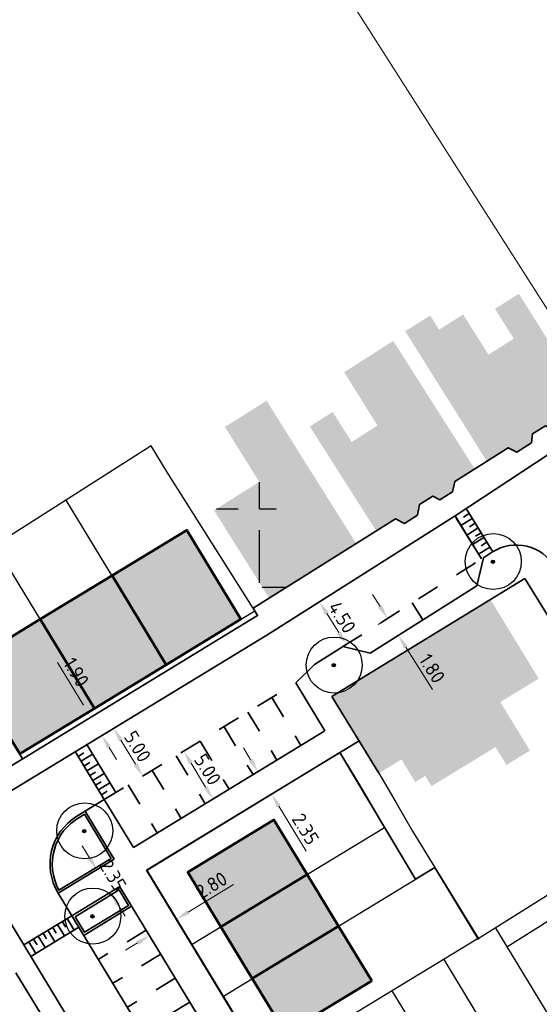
# Model space of a CAD drawing. Header units: metres. Extents: x 133800 to 134314, y 432795 to 433442.
# Tile 10 of 21: x 133944 to 133990, y 433096 to 433183. Entities that reach past the tile are written whole.
import ezdxf

# ---------------------------------------------------------------- set-up
doc = ezdxf.new("R2010")
doc.units = ezdxf.units.M
doc.linetypes.add('XX-HIDDEN', pattern=[4, 2, -2])
doc.layers.get('DEFPOINTS').update_dxf_attribs({"color": 201, "lineweight": 0})
for name, color, linetype, lineweight in [('B-WE-GR-BOOM-S', 90, 'Continuous', 25), ('N-XX-GR-HAAG-G', 90, 'GR-HAAG1', 35), ('N-XX-VH-KANTOPSLUITING_ACHTERKANTBAND-G', 50, 'Continuous', 35), ('N-XX-VH-MATERIAALGRENS-G', 7, 'XX-HIDDEN', 35), ('svp_beb_bebouwing', 1, 'Continuous', 53), ('svp_uitg_uitgeefbaar', 2, 'Continuous', 30), ('X-XX-AL-M', 7, 'Continuous', 18)]:
    doc.layers.add(name, color=color, linetype=linetype, lineweight=lineweight)
doc.layers.add('svp_beb_arc bebouwing', color=253, linetype='Continuous')
doc.layers.add('X-XX-AL-HULPLIJNEN', color=211, linetype='Continuous', plot=False)
doc.styles.add('NLCS-ISO-M500-T25', font='NLCS-ISO.ttf', dxfattribs={"height": 1.25})
doc.linetypes.add('GR-HAAG1', pattern='A,6,[176,NLCS.shx,S=0.125,R=0,X=0,Y=0],-2', length=8)
doc.dimstyles.new('NLCS-M500-T25-PIJL_L2_H1', dxfattribs={"dimscale": 0.5, "dimtxt": 2.5, "dimasz": 2.5, "dimexe": 2, "dimexo": 2, "dimgap": 0.7, "dimtad": 1, "dimzin": 0, "dimdsep": 46, "dimtxsty": 'NLCS-ISO-M500-T25', "dimcen": 2.5, "dimdle": 2, "dimclrd": 256, "dimclre": 256, "dimclrt": 7, "dimadec": 1, "dimazin": 0, "dimtfac": 1, "dimtdec": 3, "dimtofl": 0, "dimtmove": 0, "dimatfit": 3, "dimfxl": 2, "dimfxlon": 1, "dimtfillclr": 256, "dimtolj": 1, "dimtzin": 0, "dimlwd": -1, "dimlwe": -1, "dimarcsym": 0})
picture_1 = doc.add_image_def('image1.jpg', size_in_pixel=(5512, 7184))

# ---------------------------------------------------------------- blocks, each defined once
blk = doc.blocks.new('SGR-BOOM_KROON-SO')
at = {"ltscale": 0.1}
h = blk.add_hatch(color=256, dxfattribs=at)
edge = h.paths.add_edge_path()
edge.add_arc((0, 0), 0.15, 0, 360)
for radius in [2.5, 0.045]:
    blk.add_circle((0.04, 0.02), radius)
blk.add_circle((0, 0), 0.15, dxfattribs=at)
blk = doc.blocks.new('*D132')
at = {"layer": 'DEFPOINTS', "color": 0, "transparency": 16777216}
for p in [(133950.715, 433107.626), (133950.802, 433107.679), (133951.935, 433105.619)]:
    blk.add_point(p, dxfattribs=at)
at = {"layer": 'X-XX-AL-M', "transparency": 16777216}
for p, q in [((133950.153, 433108.747), (133949.503, 433109.815)), ((133950.802, 433107.679), (133951.657, 433108.199)), ((133952.023, 433105.672), (133952.878, 433106.192)), ((133952.673, 433104.604), (133953.322, 433103.536))]:
    blk.add_line(p, q, dxfattribs=at)
for points in [[(133950.331, 433108.855), (133949.975, 433108.639), (133950.802, 433107.679)], [(133952.851, 433104.713), (133952.495, 433104.496), (133952.023, 433105.672)]]:
    blk.add_solid(points, dxfattribs=at)
at = {"layer": 'X-XX-AL-M', "color": 7, "transparency": 16777216, "insert": (133952.246, 433107.182), "char_height": 1.25, "attachment_point": 5, "rotation": 301.31215, "style": 'NLCS-ISO-M500-T25'}
blk.add_mtext('\\A1;2.35', dxfattribs=at)
blk = doc.blocks.new('*D133')
at = {"layer": 'DEFPOINTS', "color": 0, "transparency": 16777216}
for p in [(133957.068, 433104.618), (133954.675, 433103.165), (133957.895, 433103.257)]:
    blk.add_point(p, dxfattribs=at)
at = {"layer": 'X-XX-AL-M', "transparency": 16777216}
for p, q in [((133958.963, 433103.906), (133963.01, 433106.363)), ((133957.587, 433103.764), (133958.414, 433102.403)), ((133955.194, 433102.311), (133956.02, 433100.95)), ((133954.433, 433101.156), (133953.364, 433100.507))]:
    blk.add_line(p, q, dxfattribs=at)
for points in [[(133958.855, 433104.084), (133959.071, 433103.728), (133957.895, 433103.257)], [(133954.325, 433101.334), (133954.541, 433100.978), (133955.501, 433101.804)]]:
    blk.add_solid(points, dxfattribs=at)
at = {"layer": 'X-XX-AL-M', "color": 7, "transparency": 16777216, "insert": (133961.029, 433106.301), "char_height": 1.25, "attachment_point": 5, "rotation": 31.26285, "style": 'NLCS-ISO-M500-T25'}
blk.add_mtext('\\A1;2.80', dxfattribs=at)
blk = doc.blocks.new('*D134')
at = {"layer": 'DEFPOINTS', "color": 0, "transparency": 16777216}
for p in [(133965.147, 433116.405), (133966.369, 433114.398), (133966.399, 433114.416)]:
    blk.add_point(p, dxfattribs=at)
at = {"layer": 'X-XX-AL-M', "transparency": 16777216}
for p, q in [((133964.528, 433117.491), (133963.878, 433118.559)), ((133965.177, 433116.423), (133966.032, 433116.943)), ((133966.399, 433114.416), (133967.253, 433114.935)), ((133967.048, 433113.348), (133969.491, 433109.332))]:
    blk.add_line(p, q, dxfattribs=at)
for points in [[(133964.706, 433117.6), (133964.35, 433117.383), (133965.177, 433116.423)], [(133967.226, 433113.456), (133966.87, 433113.239), (133966.399, 433114.416)]]:
    blk.add_solid(points, dxfattribs=at)
at = {"layer": 'X-XX-AL-M', "color": 7, "transparency": 16777216, "insert": (133969.427, 433111.313), "char_height": 1.25, "attachment_point": 5, "rotation": 301.31217, "style": 'NLCS-ISO-M500-T25'}
blk.add_mtext('\\A1;2.35', dxfattribs=at)
blk = doc.blocks.new('*D135')
at = {"layer": 'DEFPOINTS', "color": 0, "transparency": 16777216}
for p in [(133958.54, 433118.238), (133958.56, 433118.25), (133961.138, 433113.966)]:
    blk.add_point(p, dxfattribs=at)
at = {"layer": 'X-XX-AL-M', "transparency": 16777216}
for p, q in [((133958.56, 433118.25), (133959.414, 433118.77)), ((133960.508, 433115.046), (133959.209, 433117.182)), ((133961.158, 433113.979), (133962.012, 433114.498))]:
    blk.add_line(p, q, dxfattribs=at)
for points in [[(133959.387, 433117.291), (133959.031, 433117.074), (133958.56, 433118.25)], [(133960.686, 433115.155), (133960.33, 433114.938), (133961.158, 433113.979)]]:
    blk.add_solid(points, dxfattribs=at)
at = {"layer": 'X-XX-AL-M', "color": 7, "transparency": 16777216, "insert": (133960.692, 433116.621), "char_height": 1.25, "attachment_point": 5, "rotation": 301.31215, "style": 'NLCS-ISO-M500-T25'}
blk.add_mtext('\\A1;5.00', dxfattribs=at)
blk = doc.blocks.new('*D140')
at = {"layer": 'DEFPOINTS', "color": 0, "transparency": 16777216}
for p in [(133950.391, 433121.358), (133951.379, 433119.735), (133951.251, 433119.657)]:
    blk.add_point(p, dxfattribs=at)
at = {"layer": 'X-XX-AL-M', "transparency": 16777216}
for p, q in [((133949.614, 433122.348), (133947.301, 433126.15)), ((133950.264, 433121.28), (133949.409, 433120.761)), ((133951.251, 433119.657), (133950.397, 433119.137)), ((133951.901, 433118.589), (133952.55, 433117.521))]:
    blk.add_line(p, q, dxfattribs=at)
for points in [[(133949.792, 433122.456), (133949.436, 433122.24), (133950.264, 433121.28)], [(133952.079, 433118.697), (133951.723, 433118.481), (133951.251, 433119.657)]]:
    blk.add_solid(points, dxfattribs=at)
at = {"layer": 'X-XX-AL-M', "color": 7, "transparency": 16777216, "insert": (133948.966, 433125.29), "char_height": 1.25, "attachment_point": 5, "rotation": 301.31215, "style": 'NLCS-ISO-M500-T25'}
blk.add_mtext('\\A1;1.90', dxfattribs=at)
blk = doc.blocks.new('*D141')
at = {"layer": 'DEFPOINTS', "color": 0, "transparency": 16777216}
for p in [(133952.306, 433120.299), (133954.904, 433116.027), (133954.904, 433116.027)]:
    blk.add_point(p, dxfattribs=at)
at = {"layer": 'X-XX-AL-M', "transparency": 16777216}
for p, q in [((133952.306, 433120.299), (133953.16, 433120.818)), ((133952.955, 433119.231), (133954.255, 433117.095)), ((133954.904, 433116.027), (133955.759, 433116.547))]:
    blk.add_line(p, q, dxfattribs=at)
for points in [[(133953.133, 433119.339), (133952.777, 433119.122), (133952.306, 433120.299)], [(133954.433, 433117.203), (133954.077, 433116.986), (133954.904, 433116.027)]]:
    blk.add_solid(points, dxfattribs=at)
at = {"layer": 'X-XX-AL-M', "color": 7, "transparency": 16777216, "insert": (133954.438, 433118.669), "char_height": 1.25, "attachment_point": 5, "rotation": 301.31215, "style": 'NLCS-ISO-M500-T25'}
blk.add_mtext('\\A1;5.00', dxfattribs=at)
blk = doc.blocks.new('*D174')
at = {"layer": 'DEFPOINTS', "color": 0, "transparency": 16777216}
for p in [(133970.658, 433131.571), (133973.061, 433127.767), (133973.061, 433127.767)]:
    blk.add_point(p, dxfattribs=at)
at = {"layer": 'X-XX-AL-M', "transparency": 16777216}
for p, q in [((133970.658, 433131.571), (133969.813, 433131.037)), ((133971.326, 433130.514), (133972.393, 433128.823)), ((133973.061, 433127.767), (133972.215, 433127.233))]:
    blk.add_line(p, q, dxfattribs=at)
for points in [[(133971.502, 433130.626), (133971.149, 433130.403), (133970.658, 433131.571)], [(133972.57, 433128.935), (133972.217, 433128.712), (133973.061, 433127.767)]]:
    blk.add_solid(points, dxfattribs=at)
at = {"layer": 'X-XX-AL-M', "color": 7, "transparency": 16777216, "insert": (133972.684, 433130.19), "char_height": 1.25, "attachment_point": 5, "rotation": 302.2736, "style": 'NLCS-ISO-M500-T25'}
blk.add_mtext('\\A1;4.50', dxfattribs=at)
blk = doc.blocks.new('*D175')
at = {"layer": 'DEFPOINTS', "color": 0, "transparency": 16777216}
for p in [(133976.759, 433130.102), (133977.706, 433128.571), (133977.72, 433128.58)]:
    blk.add_point(p, dxfattribs=at)
at = {"layer": 'X-XX-AL-M', "transparency": 16777216}
for p, q in [((133976.077, 433131.15), (133975.41, 433132.207)), ((133976.745, 433130.093), (133975.899, 433129.559)), ((133977.706, 433128.571), (133976.86, 433128.037)), ((133978.373, 433127.514), (133980.749, 433123.752))]:
    blk.add_line(p, q, dxfattribs=at)
for points in [[(133976.253, 433131.261), (133975.901, 433131.039), (133976.745, 433130.093)], [(133978.549, 433127.625), (133978.197, 433127.403), (133977.706, 433128.571)]]:
    blk.add_solid(points, dxfattribs=at)
at = {"layer": 'X-XX-AL-M', "color": 7, "transparency": 16777216, "insert": (133980.719, 433125.625), "char_height": 1.25, "attachment_point": 5, "rotation": 302.2736, "style": 'NLCS-ISO-M500-T25'}
blk.add_mtext('\\A1;1.80', dxfattribs=at)

msp = doc.modelspace()

# ---------------------------------------------------------------- hatches: boundary and pattern name
at = {"layer": 'svp_beb_arc bebouwing'}
h = msp.add_hatch(color=256, dxfattribs=at)
h.dxf.hatch_style = 1
h.paths.add_polyline_path([(133988.464, 433159.028), (133986.33, 433157.687), (133988.004, 433155.021), (133985.746, 433153.604), (133990.046, 433146.778), (133990.828, 433147.269), (133991.415, 433146.979), (133992.601, 433147.723), (133992.692, 433148.553), (133994.377, 433149.61)])
h = msp.add_hatch(color=256, dxfattribs=at)
h.dxf.hatch_style = 1
h.paths.add_polyline_path([(133985.746, 433153.604), (133983.491, 433157.184), (133981.34, 433155.835), (133980.551, 433157.092), (133978.32, 433155.692), (133979.653, 433153.568), (133985.6, 433144.096), (133987.514, 433145.298), (133988.275, 433144.923), (133989.587, 433145.747), (133989.676, 433146.546), (133990.046, 433146.778)])
h = msp.add_hatch(color=256, dxfattribs=at)
h.dxf.hatch_style = 1
h.paths.add_polyline_path([(133978.532, 433152.819), (133977.254, 433154.825), (133972.874, 433152.035), (133975.847, 433147.284), (133980.069, 433140.538), (133980.772, 433140.986), (133981.416, 433140.645), (133982.554, 433141.37), (133982.75, 433142.305), (133984.514, 433143.429)])
h = msp.add_hatch(color=256, dxfattribs=at)
h.dxf.hatch_style = 1
h.paths.add_polyline_path([(133969.023, 433144.601), (133965.949, 433149.492), (133962.235, 433147.157), (133965.298, 433142.26), (133970.204, 433134.415), (133973.947, 433136.768)])
h = msp.add_hatch(color=256, dxfattribs=at)
h.dxf.hatch_style = 1
h.paths.add_polyline_path([(133975.847, 433147.284), (133973.548, 433145.819), (133971.844, 433148.495), (133969.805, 433147.196), (133975.737, 433137.882), (133977.454, 433138.976), (133978.245, 433138.557), (133979.409, 433139.299), (133979.607, 433140.244), (133980.069, 433140.538)])
h = msp.add_hatch(color=256, dxfattribs=at)
h.dxf.hatch_style = 1
h.paths.add_polyline_path([(133965.298, 433142.26), (133961.259, 433139.721), (133966.183, 433131.888), (133970.203, 433134.416)])
h = msp.add_hatch(dxfattribs=at)
h.set_pattern_fill('ANGLE', color=256)
h.set_pattern_definition([(0, (0, 0), (0, 6.985), [5.08, -1.905]), (90, (0, 0), (-6.985, 4e-16), [5.08, -1.905])])
h.paths.add_polyline_path([(133965.298, 433142.26), (133961.259, 433139.721), (133966.183, 433131.888), (133970.204, 433134.415)])
h = msp.add_hatch(color=256, dxfattribs=at)
h.dxf.hatch_style = 1
h.paths.add_polyline_path([(133956.992, 433125.957), (133952.16, 433133.903), (133958.825, 433137.956), (133963.657, 433130.009)])
h = msp.add_hatch(color=256, dxfattribs=at)
h.dxf.hatch_style = 1
h.paths.add_polyline_path([(133952.16, 433133.903), (133956.992, 433125.957), (133950.584, 433122.06), (133945.752, 433130.006)])
h = msp.add_hatch(color=256, dxfattribs=at)
h.dxf.hatch_style = 1
h.paths.add_polyline_path([(133985.926, 433131.767), (133980.403, 433128.394), (133986.376, 433118.616), (133987.351, 433117.02), (133989.452, 433118.303), (133986.807, 433122.633), (133990.229, 433124.722)])
h = msp.add_hatch(color=256, dxfattribs=at)
h.dxf.hatch_style = 1
h.paths.add_polyline_path([(133943.92, 433118.007), (133939.088, 433125.954), (133945.752, 433130.006), (133950.584, 433122.06)])
h = msp.add_hatch(color=256, dxfattribs=at)
h.dxf.hatch_style = 1
h.paths.add_polyline_path([(133980.403, 433128.394), (133971.779, 433123.127), (133975.964, 433116.276), (133977.986, 433117.511), (133979.214, 433115.5), (133980.108, 433116.046), (133980.668, 433115.13), (133986.376, 433118.616)])
h = msp.add_hatch(color=256, dxfattribs=at)
h.dxf.hatch_style = 1
h.paths.add_polyline_path([(133969.568, 433107.262), (133961.875, 433102.591), (133958.917, 433107.464), (133966.61, 433112.134)])
h = msp.add_hatch(color=256, dxfattribs=at)
h.dxf.hatch_style = 1
h.paths.add_polyline_path([(133969.568, 433107.262), (133961.875, 433102.591), (133964.678, 433097.976), (133972.371, 433102.646)])
h = msp.add_hatch(color=256, dxfattribs=at)
h.dxf.hatch_style = 1
h.paths.add_polyline_path([(133975.329, 433097.774), (133967.636, 433093.103), (133964.678, 433097.976), (133972.371, 433102.646)])

# ---------------------------------------------------------------- linework, layer by layer
at = {"layer": 'N-XX-GR-HAAG-G', "ltscale": 0.2, "flags": 128}
msp.add_lwpolyline([(133949.284, 433112.374), (133949.698, 433112.626), (133952.081, 433108.691), (133947.425, 433105.859, -0.411653)], format="xyb", close=True, dxfattribs=at)
msp.add_lwpolyline([(133948.862, 433103.491), (133952.786, 433105.891), (133953.636, 433104.491), (133949.704, 433102.104)], close=True, dxfattribs=at)
at = {"layer": 'N-XX-VH-KANTOPSLUITING_ACHTERKANTBAND-G'}
for p, q in [((133982.766, 433139.218), (133997.193, 433148.737)), ((133965.961, 433128.605), (133982.766, 433139.218)), ((133985.115, 433135.396), (133982.766, 433139.218)), ((133985.115, 433135.396), (133982.879, 433139.033)), ((133983.535, 433139.112), (133984.04, 433139.431)), ((133986.135, 433136.023), (133983.765, 433139.877)), ((133983.289, 433138.366), (133984.302, 433139.005)), ((133983.813, 433137.514), (133984.826, 433138.153)), ((133984.059, 433138.26), (133984.564, 433138.579)), ((133984.337, 433136.662), (133985.349, 433137.301)), ((133984.582, 433137.408), (133985.087, 433137.727)), ((133984.861, 433135.81), (133985.873, 433136.449)), ((133985.106, 433136.556), (133985.611, 433136.875)), ((133985.306, 433135.5), (133986.116, 433136.012)), ((133984.708, 433132.993), (133985.306, 433135.5)), ((133971.779, 433123.127), (133989.003, 433133.647)), ((133975.196, 433126.986), (133984.708, 433132.993)), ((134002.161, 433112.17), (133989.003, 433133.647)), ((133944.18, 433117.579), (133936.111, 433130.848)), ((133940.671, 433113.221), (133965.961, 433128.605)), ((133970.224, 433125.975), (133972.723, 433127.553)), ((133972.749, 433127.57), (133975.196, 433126.986)), ((133968.559, 433124.333), (133970.22, 433125.972)), ((133968.559, 433124.333), (133971.151, 433120.057)), ((133954.062, 433109.662), (133971.151, 433120.057)), ((133952.498, 433114.563), (133949.899, 433118.835)), ((133955.241, 433107.629), (133974.201, 433119.162)), ((133951.472, 433113.939), (133948.874, 433118.211)), ((133949.134, 433117.784), (133949.646, 433118.096)), ((133949.394, 433117.357), (133950.419, 433117.98)), ((133949.653, 433116.929), (133950.166, 433117.241)), ((133949.913, 433116.502), (133950.938, 433117.126)), ((133950.173, 433116.075), (133950.686, 433116.387)), ((133950.433, 433115.648), (133951.458, 433116.271)), ((133950.693, 433115.221), (133951.205, 433115.532)), ((133950.953, 433114.793), (133951.978, 433115.417)), ((133951.212, 433114.366), (133951.725, 433114.678)), ((133949.031, 433112.454), (133951.472, 433113.939)), ((133951.472, 433113.939), (133954.07, 433109.653)), ((133949.768, 433112.892), (133952.355, 433108.624)), ((133952.355, 433108.624), (133947.358, 433105.584)), ((133955.241, 433107.629), (133976.812, 433072.099)), ((133952.849, 433106.173), (133948.575, 433103.579)), ((133952.854, 433106.164), (133974.419, 433070.645)), ((133975.568, 433059.117), (133947.355, 433105.587)), ((133953.911, 433104.424), (133949.637, 433101.829)), ((133943.024, 433103.086), (133980.244, 433041.781)), ((133948.575, 433103.579), (133944.301, 433100.984)), ((133948.031, 433102.547), (133947.72, 433103.06)), ((133948.77, 433102.293), (133948.147, 433103.319)), ((133949.198, 433102.553), (133944.924, 433099.958)), ((133947.061, 433101.255), (133946.438, 433102.281)), ((133947.177, 433102.028), (133946.865, 433102.541)), ((133947.915, 433101.774), (133947.293, 433102.8)), ((133945.467, 433100.99), (133945.156, 433101.503)), ((133946.206, 433100.736), (133945.583, 433101.762)), ((133946.322, 433101.509), (133946.01, 433102.022)), ((133945.351, 433100.217), (133944.728, 433101.243)), ((133943.586, 433098.501), (133978.62, 433040.794))]:
    msp.add_line(p, q, dxfattribs=at)
for points in [[(133995.151, 433152.06), (133995.942, 433150.466), (133992.692, 433148.553), (133992.601, 433147.723), (133991.415, 433146.979), (133990.828, 433147.269), (133989.676, 433146.546), (133989.587, 433145.747), (133988.275, 433144.923), (133987.514, 433145.298), (133982.75, 433142.305), (133982.554, 433141.37), (133981.416, 433140.645), (133980.772, 433140.986), (133979.607, 433140.244), (133979.409, 433139.299), (133978.245, 433138.557), (133977.454, 433138.976), (133964.751, 433130.987)], [(133964.751, 433130.987), (133965.148, 433130.334), (133939.684, 433114.844)], [(133975.964, 433116.276), (133971.779, 433123.127)], [(133955.281, 433107.653), (133972.492, 433118.122), (133979.252, 433106.841), (133980.957, 433107.886), (133984.858, 433101.473)]]:
    msp.add_lwpolyline(points, dxfattribs=at)
for centre, radius, start, end in [((133988.252, 433132.63), 4, 31.28128, 122.2736), ((133951.629, 433108.182), 5, 121.31215, 211.26285)]:
    msp.add_arc(centre, radius, start, end, dxfattribs=at)
at = {"layer": 'N-XX-VH-MATERIAALGRENS-G'}
for p, q in [((133972.749, 433127.57), (133985.306, 433135.5)), ((133978.948, 433131.484), (133979.891, 433129.951)), ((133951.472, 433113.939), (133968.559, 433124.333)), ((133966.423, 433123.034), (133969.015, 433118.758)), ((133964.288, 433121.735), (133966.879, 433117.459)), ((133962.152, 433120.435), (133964.743, 433116.159)), ((133960.016, 433119.136), (133962.607, 433114.86)), ((133957.88, 433117.837), (133960.472, 433113.561)), ((133955.744, 433116.538), (133958.336, 433112.262)), ((133953.608, 433115.238), (133956.2, 433110.962)), ((133955.208, 433102.287), (133950.934, 433099.693)), ((133956.506, 433100.15), (133952.233, 433097.556)), ((133957.803, 433098.013), (133953.53, 433095.419)), ((133959.1, 433095.876), (133954.828, 433093.282))]:
    msp.add_line(p, q, dxfattribs=at)
at = {"layer": 'svp_beb_bebouwing', "flags": 128}
for points in [[(133956.992, 433125.957), (133952.16, 433133.903), (133958.825, 433137.956), (133963.657, 433130.009), (133956.992, 433125.957)], [(133952.16, 433133.903), (133956.992, 433125.957), (133950.584, 433122.06), (133945.752, 433130.006), (133952.16, 433133.903)], [(133943.92, 433118.007), (133939.088, 433125.954), (133945.752, 433130.006), (133950.584, 433122.06), (133943.92, 433118.007)], [(133969.568, 433107.262), (133961.875, 433102.591), (133958.917, 433107.464), (133966.61, 433112.134), (133969.568, 433107.262)], [(133969.568, 433107.262), (133961.875, 433102.591), (133964.678, 433097.976), (133972.371, 433102.646), (133969.568, 433107.262)], [(133975.329, 433097.774), (133967.636, 433093.103), (133964.678, 433097.976), (133972.371, 433102.646), (133975.329, 433097.774)]]:
    msp.add_lwpolyline(points, close=True, dxfattribs=at)
at = {"layer": 'svp_uitg_uitgeefbaar', "color": 4}
for p, q in [((133943.92, 433118.007), (133964.894, 433130.762)), ((133974.201, 433119.162), (133955.284, 433107.655)), ((133976.854, 433072.125), (133955.284, 433107.655)), ((133965.586, 433062.263), (133943.586, 433098.501))]:
    msp.add_line(p, q, dxfattribs=at)
at = {"layer": 'svp_uitg_uitgeefbaar', "color": 4, "flags": 128}
for points in [[(133964.751, 433130.988), (133964.682, 433131.097), (133957.081, 433143.122), (133955.653, 433145.462), (133942.349, 433137.004)], [(133974.229, 433119.117), (133975.964, 433116.276), (133977.47, 433113.696), (133978.977, 433111.116), (133980.96, 433107.88), (133984.88, 433101.486)], [(133984.834, 433101.561), (134000.876, 433111.638), (134011.951, 433093.467)]]:
    msp.add_lwpolyline(points, dxfattribs=at)
at = {"layer": 'X-XX-AL-HULPLIJNEN'}
for p, q in [((133956.992, 433125.957), (133948.065, 433140.638)), ((133950.584, 433122.06), (133941.758, 433136.575)), ((133959.305, 433101.031), (133976.474, 433111.455)), ((133962.107, 433096.415), (133980.973, 433107.869)), ((133986.357, 433102.518), (133997.284, 433084.548)), ((133984.834, 433101.561), (133965.945, 433090.093)), ((133981.756, 433099.692), (133992.67, 433081.743)), ((133977.14, 433096.89), (133988.056, 433078.937))]:
    msp.add_line(p, q, dxfattribs=at)
at = {"layer": 'X-XX-AL-HULPLIJNEN', "flags": 128}
for points in [[(133972.492, 433118.123), (133974.247, 433115.25), (133977.261, 433110.089), (133979.252, 433106.841)], [(133987.397, 433100.809), (134001.917, 433109.93)]]:
    msp.add_lwpolyline(points, dxfattribs=at)

# ---------------------------------------------------------------- block references
at = {"layer": 'B-WE-GR-BOOM-S', "linetype": 'Continuous'}
for p in [(133986.141, 433135.14), (133971.945, 433125.908), (133949.682, 433111.128), (133950.41, 433103.526)]:
    msp.add_blockref('SGR-BOOM_KROON-SO', p, dxfattribs=at)

# ---------------------------------------------------------------- dimensions: what is measured, and where the dimension line sits
at = {"layer": 'X-XX-AL-M'}
for p1, p2, distance, picture, middle in [((133970.658, 433131.571), (133973.061, 433127.767), 0, '*D174', (133972.684, 433130.19)), ((133976.759, 433130.102), (133977.72, 433128.58), -0.017, '*D175', (133980.719, 433125.625)), ((133952.306, 433120.299), (133954.904, 433116.027), 0, '*D141', (133954.438, 433118.669)), ((133961.138, 433113.966), (133958.54, 433118.238), -0.023, '*D135', (133960.692, 433116.621)), ((133965.147, 433116.405), (133966.369, 433114.398), 0.035, '*D134', (133969.427, 433111.313))]:
    dim = msp.add_aligned_dim(p1=p1, p2=p2, distance=distance, dimstyle='NLCS-M500-T25-PIJL_L2_H1', dxfattribs=at)
    dim.commit()
    dim.dimension.update_dxf_attribs({"geometry": picture, "text_midpoint": middle})
for base, p1, p2, angle, picture, middle in [((133951.251, 433119.657), (133950.391, 433121.358), (133951.379, 433119.735), 301.31215, '*D140', (133948.133, 433124.783)), ((133950.802, 433107.679), (133951.935, 433105.619), (133950.715, 433107.626), 121.31215, '*D132', (133951.413, 433106.676)), ((133957.895, 433103.257), (133954.675, 433103.165), (133957.068, 433104.618), 31.26285, '*D133', (133961.535, 433105.468))]:
    dim = msp.add_linear_dim(base=base, p1=p1, p2=p2, angle=angle, dimstyle='NLCS-M500-T25-PIJL_L2_H1', dxfattribs=at)
    dim.commit()
    dim.dimension.update_dxf_attribs({"geometry": picture, "text_midpoint": middle, "dimtype": 161})

# ---------------------------------------------------------------- pictures from other files: only their frames are drawn
at = {"layer": 'DEFPOINTS'}
image = msp.add_image(picture_1, insert=(133991.248, 433157.239), size_in_units=(94.196, 122.77), rotation=32.52129, dxfattribs=at)
image.dxf.flags = 7

doc.saveas('drawing.dxf')
